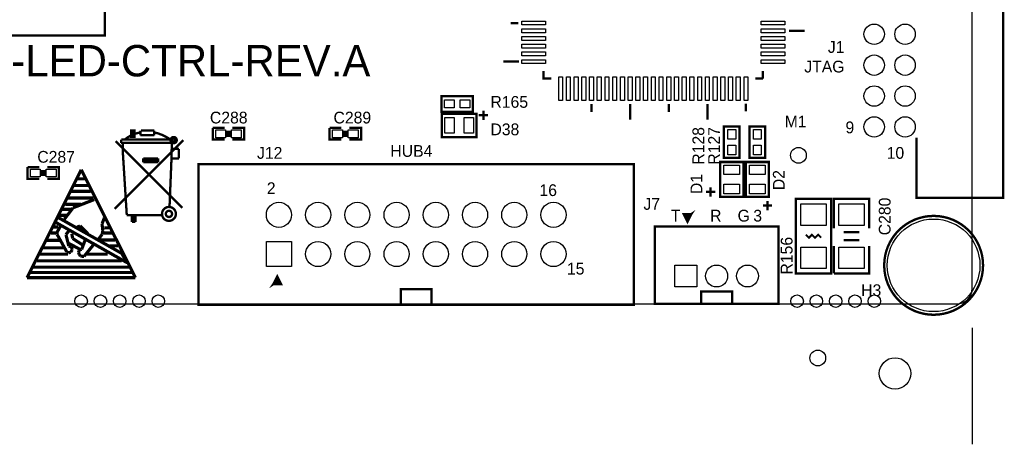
# Model space of a CAD drawing. Extents: x -119 to 465, y -80 to 330.
# Tile 12 of 22: x 68 to 132, y -9 to 18. Entities that reach past the tile are written whole.
import ezdxf

# ---------------------------------------------------------------- set-up
doc = ezdxf.new("R2010")
doc.units = 0
for name, color, linetype in [('BOARD_GEOMETRY_DIMENSION', 2, 'CONTINUOUS'), ('BOARD_GEOMETRY_OUTLINE', 3, 'CONTINUOUS'), ('BOARD_GEOMETRY_SILKSCREEN_TOP', 1, 'CONTINUOUS'), ('PACKAGE_GEOMETRY_SILKSCREEN_TOP', 4, 'CONTINUOUS'), ('PIN_TOP', 5, 'CONTINUOUS'), ('REF_DES_SILKSCREEN_TOP', 6, 'CONTINUOUS')]:
    doc.layers.add(name, color=color, linetype=linetype)

msp = doc.modelspace()

# ---------------------------------------------------------------- linework, layer by layer
at = {"layer": 'BOARD_GEOMETRY_DIMENSION'}
msp.add_lwpolyline([(129.999994, -1.540002), (129.999994, -9.08685)], dxfattribs=at)
at = {"layer": 'BOARD_GEOMETRY_OUTLINE'}
for points in [[(129.999994, 0.999998), (129.999994, 59.000136)], [(0.999998, 0), (128.999996, 0)]]:
    msp.add_lwpolyline(points, dxfattribs=at)
msp.add_lwpolyline([(128.999996, 0, 0.414201), (129.999994, 0.999998)], format="xyb", dxfattribs=at)
at = {"layer": 'BOARD_GEOMETRY_SILKSCREEN_TOP', "const_width": 0.2032}
for points in [[(72.3138, 8.6868), (68.8086, 1.7018)], [(75.819, 1.7018), (72.3138, 8.6868)], [(71.8566, 7.6708), (72.7456, 7.6708)], [(72.0598, 8.1026), (72.5424, 8.1026)], [(71.6788, 7.2898), (72.9234, 7.2898)], [(71.2724, 6.4516), (72.2884, 6.4516)], [(71.4248, 6.858), (73.1012, 6.858)], [(73.152, 6.7564), (71.7804, 6.223)], [(70.9168, 5.7404), (71.3486, 5.7404)], [(71.0692, 6.1214), (71.6534, 6.1214)], [(71.7804, 6.223), (71.2216, 5.4864)], [(70.612, 5.3086), (70.7898, 5.6134)], [(75.2856, 2.667), (70.612, 5.3086)], [(70.993, 5.08), (70.739, 4.6228)], [(70.7898, 5.6134), (74.93, 3.2766)], [(72.009, 4.953), (72.2376, 5.0546)], [(72.2376, 5.0546), (72.7456, 4.5466)], [(73.66, 5.1816), (73.8124, 5.588)], [(73.7108, 4.7498), (73.66, 5.1816)], [(70.358, 4.5974), (70.6882, 4.5974)], [(70.5358, 4.9784), (70.8152, 4.9784)], [(70.739, 4.6482), (70.739, 4.5212)], [(70.739, 4.5212), (71.374, 3.3782)], [(71.3232, 4.4958), (71.5264, 4.7498)], [(71.501, 3.7592), (71.3232, 4.4958)], [(71.7042, 4.5466), (71.755, 4.2418)], [(73.406, 4.1656), (73.66, 4.4958)], [(73.66, 4.4958), (73.7108, 4.7498)], [(73.7362, 4.5974), (74.3204, 4.5974)], [(73.8124, 4.9276), (74.1172, 4.9276)], [(70.104, 4.1148), (70.9168, 4.1148)], [(71.6788, 3.683), (71.501, 3.7592)], [(71.5264, 3.9116), (72.2376, 3.5306)], [(71.755, 4.2418), (72.4154, 3.81)], [(72.5678, 4.1402), (72.3392, 3.5306)], [(72.4916, 3.0734), (73.1266, 3.8608)], [(73.5584, 4.1402), (74.4982, 4.1402)], [(74.1426, 3.7592), (74.7014, 3.7592)], [(69.6468, 3.2258), (71.4502, 3.2258)], [(69.8246, 3.6322), (71.1962, 3.6322)], [(71.374, 3.3782), (71.4756, 3.302)], [(71.4756, 3.302), (71.628, 3.3528)], [(71.628, 3.3528), (71.7296, 3.5052)], [(71.7296, 3.5052), (71.6788, 3.683)], [(72.1614, 3.4544), (72.136, 3.3274)], [(72.136, 3.3274), (72.1868, 3.2004)], [(72.2376, 3.5052), (72.1614, 3.4544)], [(72.1868, 3.2004), (72.263, 3.0988)], [(72.3392, 3.5306), (72.2376, 3.5052)], [(72.263, 3.0988), (72.4916, 3.0734)], [(72.6948, 3.2258), (74.0156, 3.2258)], [(74.93, 3.2766), (75.2856, 2.667)], [(69.4436, 2.794), (74.93, 2.794)], [(69.0118, 2.032), (75.5904, 2.032)], [(69.215, 2.3876), (75.4126, 2.3876)], [(68.8086, 1.7018), (75.819, 1.7018)]]:
    msp.add_lwpolyline(points, dxfattribs=at)
at = {"layer": 'PACKAGE_GEOMETRY_SILKSCREEN_TOP', "const_width": 0.1524}
for points in [[(73.842118, 17.375886), (73.842118, 40.536114), (64.841882, 40.536114), (64.841882, 17.375886)], [(97.663, 12.446), (95.631, 12.446), (95.631, 13.462), (97.663, 13.462)], [(97.898966, 10.806938), (95.649034, 10.806938), (95.649034, 12.307062), (97.898966, 12.307062)], [(113.923064, 9.461754), (113.923064, 11.493754), (114.939064, 11.493754), (114.939064, 9.461754)], [(115.574064, 9.461754), (115.574064, 11.493754), (116.590064, 11.493754), (116.590064, 9.461754)], [(75.5396, 11.2268), (75.5396, 10.8204), (75.7682, 10.8204), (75.7682, 11.2268)], [(108.089954, 9.049766), (79.910178, 9.049766), (79.910178, -0.050038), (108.089954, -0.050038)], [(113.681002, 6.939788), (113.681002, 9.18972), (115.181126, 9.18972), (115.181126, 6.939788)], [(115.332002, 6.939788), (115.332002, 9.18972), (116.832126, 9.18972), (116.832126, 6.939788)], [(118.578884, 1.97231), (118.578884, 6.79831), (120.864884, 6.79831), (120.864884, 1.97231)], [(109.448092, 0.009652), (117.448076, 0.009652), (117.448076, 5.009896), (109.448092, 5.009896)]]:
    msp.add_lwpolyline(points, close=True, dxfattribs=at)
at = {"layer": 'PACKAGE_GEOMETRY_SILKSCREEN_TOP'}
for points, const_width in [([(126.400052, 10.760964), (126.400052, 6.861048), (131.99999, 6.861048), (131.99999, 24.060912), (126.400052, 24.060912)], 0.1524), ([(100.621084, 18.186654), (100.120958, 18.186654)], 0.1524), ([(119.140986, 17.686782), (118.140988, 17.686782)], 0.1524), ([(100.651056, 15.686786), (99.651058, 15.686786)], 0.1524), ([(102.751128, 14.586712), (102.251002, 14.586712), (102.251002, 15.086838)], 0.1524), ([(116.451126, 14.586712), (115.951, 14.586712)], 0.1524), ([(116.451126, 15.086838), (116.451126, 14.586712)], 0.1524), ([(105.351072, 12.436856), (105.351072, 12.936728)], 0.1524), ([(107.85094, 11.93673), (107.85094, 12.936728)], 0.1524), ([(110.351062, 12.436856), (110.351062, 12.936728)], 0.1524), ([(112.851184, 11.93673), (112.851184, 12.936728)], 0.1524), ([(115.351052, 12.476734), (115.351052, 12.97686)], 0.1524), ([(98.646996, 12.218924), (98.047048, 12.218924)], 0.1524), ([(98.347022, 11.91895), (98.347022, 12.518898)], 0.1524), ([(80.826864, 11.399774), (81.588864, 11.399774)], 0.1524), ([(81.588864, 10.637774), (80.826864, 10.637774), (80.826864, 11.399774)], 0.1524), ([(82.096864, 11.399774), (82.858864, 11.399774), (82.858864, 10.637774), (82.096864, 10.637774)], 0.1524), ([(88.396064, 11.399774), (89.158064, 11.399774)], 0.1524), ([(89.158064, 10.637774), (88.396064, 10.637774), (88.396064, 11.399774)], 0.1524), ([(89.666064, 11.399774), (90.428064, 11.399774), (90.428064, 10.637774), (89.666064, 10.637774)], 0.1524), ([(75.6666, 11.2268), (75.6412, 11.2268), (75.6412, 10.8712)], 0.1524), ([(76.1492, 10.922), (76.1492, 11.2268)], 0.1524), ([(77.0382, 10.922), (76.1492, 10.922)], 0.1524), ([(76.1746, 11.2268), (77.0382, 11.2268)], 0.1524), ([(77.0382, 10.922), (77.0382, 11.2268)], 0.1524), ([(81.766664, 11.221974), (81.766664, 10.815574)], 0.1524), ([(81.919064, 11.221974), (81.919064, 10.815574)], 0.1524), ([(89.335864, 11.221974), (89.335864, 10.815574)], 0.1524), ([(89.488264, 11.221974), (89.488264, 10.815574)], 0.1524), ([(78.9305, 10.6045), (74.4855, 6.1595)], 0.1524), ([(78.867, 6.223), (74.549, 10.541)], 0.1524), ([(74.88936, 10.6299), (74.88936, 10.42924)], 0.1524), ([(78.1558, 10.4394), (74.88936, 10.42924)], 0.1524), ([(78.105, 10.6426), (74.9046, 10.6426)], 0.1524), ([(74.99604, 10.42924), (75.0062, 9.8044)], 0.1524), ([(78.1812, 10.6426), (78.1558, 9.4234)], 0.1524), ([(75.0062, 9.8044), (75.2602, 5.7658)], 0.1524), ([(78.6384, 10.033), (78.1812, 10.033)], 0.1524), ([(78.6384, 9.4234), (78.6384, 10.033)], 0.1524), ([(68.838064, 8.859774), (69.600064, 8.859774)], 0.1524), ([(69.600064, 8.097774), (68.838064, 8.097774), (68.838064, 8.859774)], 0.1524), ([(70.108064, 8.859774), (70.870064, 8.859774), (70.870064, 8.097774), (70.108064, 8.097774)], 0.1524), ([(76.327, 9.4234), (76.327, 9.1694)], 0.1524), ([(77.2922, 9.4234), (76.327, 9.4234)], 0.1524), ([(77.2922, 9.2964), (76.327, 9.2964)], 0.1524), ([(77.2922, 9.1694), (76.327, 9.1694)], 0.1524), ([(77.2922, 9.4234), (77.2922, 9.1694)], 0.1524), ([(78.1558, 9.4234), (78.0288, 6.2738)], 0.1524), ([(78.6384, 9.4234), (78.1558, 9.4234)], 0.1524), ([(69.777864, 8.681974), (69.777864, 8.275574)], 0.1524), ([(69.930264, 8.681974), (69.930264, 8.275574)], 0.1524), ([(112.761014, 7.253732), (113.360962, 7.253732)], 0.1524), ([(113.060988, 6.953758), (113.060988, 7.553706)], 0.1524), ([(116.444014, 6.364732), (117.043962, 6.364732)], 0.1524), ([(116.743988, 6.064758), (116.743988, 6.664706)], 0.1524), ([(121.042684, 4.89331), (121.042684, 6.79831), (123.328684, 6.79831), (123.328684, 4.89331)], 0.1524), ([(75.2602, 5.7404), (77.5208, 5.7404)], 0.1524), ([(75.3618, 5.7404), (75.5904, 5.7404)], 0.1524), ([(75.5904, 5.7404), (75.5904, 5.3086)], 0.1524), ([(75.692, 5.7404), (75.692, 5.3086)], 0.1524), ([(75.819, 5.7404), (75.819, 5.3086)], 0.1524), ([(111.813848, 5.820156), (111.313976, 5.820156), (111.563912, 5.320284), (111.813848, 5.820156), (111.413798, 5.720334), (111.61395, 5.520182), (111.813848, 5.820156), (111.513874, 5.620258)], 0.1524), ([(75.5904, 5.3086), (75.819, 5.3086)], 0.1524), ([(120.221756, 4.285234), (120.021858, 4.485386), (119.82196, 4.285234), (119.621808, 4.485386), (119.42191, 4.285234), (119.221758, 4.485386)], 0.127), ([(121.677684, 4.63931), (122.693684, 4.63931)], 0.1524), ([(121.042684, 1.97231), (121.042684, 3.75031)], 0.1524), ([(123.328684, 3.75031), (123.328684, 1.97231), (121.042684, 1.97231)], 0.1524), ([(121.677684, 4.13131), (122.693684, 4.13131)], 0.1524), ([(84.750148, 1.281938), (85.25002, 1.281938), (85.000084, 1.78181), (84.750148, 1.281938), (85.149944, 1.38176), (84.950046, 1.581912), (84.750148, 1.281938), (85.050122, 1.481836)], 0.1524), ([(93.000068, -0.050038), (93.000068, 0.94996), (95.000064, 0.94996), (95.000064, -0.050038)], 0.1524), ([(112.448086, 0.009652), (112.448086, 0.809752), (114.448082, 0.809752), (114.448082, 0.009652)], 0.1524)]:
    msp.add_lwpolyline(points, dxfattribs=dict(at, const_width=const_width))
at = {"layer": 'PACKAGE_GEOMETRY_SILKSCREEN_TOP', "const_width": 0.1524}
for points in [[(76.1238, 11.0998, 0.136779), (75.1332, 10.6426)], [(78.1558, 10.5918, 0.107965), (77.0636, 11.0998)], [(78.2066, 10.6426), (78.2066, 10.668, -1), (78.359, 10.668), (78.359, 10.5664, -1), (78.2574, 10.5664), (78.2574, 10.5918)]]:
    msp.add_lwpolyline(points, format="xyb", dxfattribs=at)
for points in [[(78.49616, 10.6045, 1), (78.09484, 10.6045, 1)], [(78.44028, 5.8293, 1), (77.54112, 5.8293, 1)], [(78.19136, 5.8293, 1), (77.79004, 5.8293, 1)], [(130.699764, 2.499868, 1), (124.29998, 2.499868, 1)]]:
    msp.add_lwpolyline(points, format="xyb", close=True, dxfattribs=at)
at = {"layer": 'PIN_TOP'}
for points in [[(102.363016, 18.313654), (102.363016, 18.059654), (100.839016, 18.059654), (100.839016, 18.313654)], [(117.863112, 18.313654), (117.863112, 18.059654), (116.339112, 18.059654), (116.339112, 18.313654)], [(102.363016, 17.813782), (102.363016, 17.559782), (100.839016, 17.559782), (100.839016, 17.813782)], [(102.363016, 17.313656), (102.363016, 17.059656), (100.839016, 17.059656), (100.839016, 17.313656)], [(117.863112, 17.813782), (117.863112, 17.559782), (116.339112, 17.559782), (116.339112, 17.813782)], [(117.863112, 17.313656), (117.863112, 17.059656), (116.339112, 17.059656), (116.339112, 17.313656)], [(102.363016, 16.813784), (102.363016, 16.559784), (100.839016, 16.559784), (100.839016, 16.813784)], [(117.863112, 16.813784), (117.863112, 16.559784), (116.339112, 16.559784), (116.339112, 16.813784)], [(102.363016, 16.313658), (102.363016, 16.059658), (100.839016, 16.059658), (100.839016, 16.313658)], [(117.863112, 16.313658), (117.863112, 16.059658), (116.339112, 16.059658), (116.339112, 16.313658)], [(102.363016, 15.813786), (102.363016, 15.559786), (100.839016, 15.559786), (100.839016, 15.813786)], [(117.863112, 15.813786), (117.863112, 15.559786), (116.339112, 15.559786), (116.339112, 15.813786)], [(103.478076, 14.698726), (103.478076, 13.174726), (103.224076, 13.174726), (103.224076, 14.698726)], [(103.977948, 14.698726), (103.977948, 13.174726), (103.723948, 13.174726), (103.723948, 14.698726)], [(104.478074, 14.698726), (104.478074, 13.174726), (104.224074, 13.174726), (104.224074, 14.698726)], [(104.977946, 14.698726), (104.977946, 13.174726), (104.723946, 13.174726), (104.723946, 14.698726)], [(105.478072, 14.698726), (105.478072, 13.174726), (105.224072, 13.174726), (105.224072, 14.698726)], [(105.977944, 14.698726), (105.977944, 13.174726), (105.723944, 13.174726), (105.723944, 14.698726)], [(106.47807, 14.698726), (106.47807, 13.174726), (106.22407, 13.174726), (106.22407, 14.698726)], [(106.977942, 14.698726), (106.977942, 13.174726), (106.723942, 13.174726), (106.723942, 14.698726)], [(107.478068, 14.698726), (107.478068, 13.174726), (107.224068, 13.174726), (107.224068, 14.698726)], [(107.97794, 14.698726), (107.97794, 13.174726), (107.72394, 13.174726), (107.72394, 14.698726)], [(108.478066, 14.698726), (108.478066, 13.174726), (108.224066, 13.174726), (108.224066, 14.698726)], [(108.977938, 14.698726), (108.977938, 13.174726), (108.723938, 13.174726), (108.723938, 14.698726)], [(109.478064, 14.698726), (109.478064, 13.174726), (109.224064, 13.174726), (109.224064, 14.698726)], [(109.97819, 14.698726), (109.97819, 13.174726), (109.72419, 13.174726), (109.72419, 14.698726)], [(110.478062, 14.698726), (110.478062, 13.174726), (110.224062, 13.174726), (110.224062, 14.698726)], [(110.978188, 14.698726), (110.978188, 13.174726), (110.724188, 13.174726), (110.724188, 14.698726)], [(111.47806, 14.698726), (111.47806, 13.174726), (111.22406, 13.174726), (111.22406, 14.698726)], [(111.978186, 14.698726), (111.978186, 13.174726), (111.724186, 13.174726), (111.724186, 14.698726)], [(112.478058, 14.698726), (112.478058, 13.174726), (112.224058, 13.174726), (112.224058, 14.698726)], [(112.978184, 14.698726), (112.978184, 13.174726), (112.724184, 13.174726), (112.724184, 14.698726)], [(113.478056, 14.698726), (113.478056, 13.174726), (113.224056, 13.174726), (113.224056, 14.698726)], [(113.978182, 14.698726), (113.978182, 13.174726), (113.724182, 13.174726), (113.724182, 14.698726)], [(114.478054, 14.698726), (114.478054, 13.174726), (114.224054, 13.174726), (114.224054, 14.698726)], [(114.97818, 14.698726), (114.97818, 13.174726), (114.72418, 13.174726), (114.72418, 14.698726)], [(115.478052, 14.698726), (115.478052, 13.174726), (115.224052, 13.174726), (115.224052, 14.698726)], [(96.4565, 13.208), (96.4565, 12.7), (95.8215, 12.7), (95.8215, 13.208)], [(97.4725, 13.208), (97.4725, 12.7), (96.8375, 12.7), (96.8375, 13.208)], [(96.453706, 12.065), (96.453706, 11.049), (95.844106, 11.049), (95.844106, 12.065)], [(97.703894, 12.065), (97.703894, 11.049), (97.094294, 11.049), (97.094294, 12.065)], [(81.017364, 10.764774), (81.017364, 11.272774), (81.652364, 11.272774), (81.652364, 10.764774)], [(82.033364, 10.764774), (82.033364, 11.272774), (82.668364, 11.272774), (82.668364, 10.764774)], [(88.586564, 10.764774), (88.586564, 11.272774), (89.221564, 11.272774), (89.221564, 10.764774)], [(89.602564, 10.764774), (89.602564, 11.272774), (90.237564, 11.272774), (90.237564, 10.764774)], [(114.685064, 10.668254), (114.177064, 10.668254), (114.177064, 11.303254), (114.685064, 11.303254)], [(116.336064, 10.668254), (115.828064, 10.668254), (115.828064, 11.303254), (116.336064, 11.303254)], [(114.685064, 9.652254), (114.177064, 9.652254), (114.177064, 10.287254), (114.685064, 10.287254)], [(116.336064, 9.652254), (115.828064, 9.652254), (115.828064, 10.287254), (116.336064, 10.287254)], [(114.939064, 8.385048), (113.923064, 8.385048), (113.923064, 8.994648), (114.939064, 8.994648)], [(116.590064, 8.385048), (115.574064, 8.385048), (115.574064, 8.994648), (116.590064, 8.994648)], [(69.028564, 8.224774), (69.028564, 8.732774), (69.663564, 8.732774), (69.663564, 8.224774)], [(70.044564, 8.224774), (70.044564, 8.732774), (70.679564, 8.732774), (70.679564, 8.224774)], [(114.939064, 7.13486), (113.923064, 7.13486), (113.923064, 7.74446), (114.939064, 7.74446)], [(116.590064, 7.13486), (115.574064, 7.13486), (115.574064, 7.74446), (116.590064, 7.74446)], [(120.547384, 5.08381), (118.896384, 5.08381), (118.896384, 6.48081), (120.547384, 6.48081)], [(123.011184, 5.08381), (121.360184, 5.08381), (121.360184, 6.48081), (123.011184, 6.48081)], [(85.922866, 4.042664), (85.922866, 2.417064), (84.297266, 2.417064), (84.297266, 4.042664)], [(120.547384, 2.28981), (118.896384, 2.28981), (118.896384, 3.68681), (120.547384, 3.68681)], [(123.011184, 2.28981), (121.360184, 2.28981), (121.360184, 3.68681), (123.011184, 3.68681)], [(110.736888, 1.09855), (110.736888, 2.52095), (112.159288, 2.52095), (112.159288, 1.09855)]]:
    msp.add_lwpolyline(points, close=True, dxfattribs=at)
for centre, radius in [((123.649994, 17.460976), 0.6604), ((125.64999, 17.460976), 0.6604), ((123.649994, 15.46098), 0.6604), ((125.64999, 15.46098), 0.6604), ((123.649994, 13.460984), 0.6604), ((125.64999, 13.460984), 0.6604), ((123.649994, 11.460988), 0.6604), ((125.64999, 11.460988), 0.6604), ((118.749064, 9.621774), 0.508), ((85.110066, 5.769864), 0.8128), ((87.650066, 5.769864), 0.8128), ((90.190066, 5.769864), 0.8128), ((92.730066, 5.769864), 0.8128), ((95.270066, 5.769864), 0.8128), ((97.810066, 5.769864), 0.8128), ((100.350066, 5.769864), 0.8128), ((102.890066, 5.769864), 0.8128), ((127.499872, 2.499868), 2.9972), ((87.650066, 3.229864), 0.8128), ((90.190066, 3.229864), 0.8128), ((92.730066, 3.229864), 0.8128), ((95.270066, 3.229864), 0.8128), ((97.810066, 3.229864), 0.8128), ((100.350066, 3.229864), 0.8128), ((102.890066, 3.229864), 0.8128), ((113.448084, 1.80975), 0.7112), ((115.44808, 1.80975), 0.7112), ((72.302878, 0.180086), 0.4064), ((73.553066, 0.180086), 0.4064), ((74.803, 0.180086), 0.4064), ((76.052934, 0.180086), 0.4064), ((77.303122, 0.180086), 0.4064), ((118.657878, 0.180086), 0.4064), ((119.908066, 0.180086), 0.4064), ((121.158, 0.180086), 0.4064), ((122.407934, 0.180086), 0.4064), ((123.658122, 0.180086), 0.4064), ((120.000014, -3.50012), 0.508), ((125.000004, -4.500118), 1.016)]:
    msp.add_circle(centre, radius, dxfattribs=at)

# ---------------------------------------------------------------- texts
at = {"layer": 'BOARD_GEOMETRY_SILKSCREEN_TOP'}
for s, p in [('JTAG', (119.126, 14.986)), ('HUB4', (92.329, 9.525)), ('T', (110.49, 5.334)), ('R', (113.03, 5.334)), ('G', (114.808, 5.334))]:
    msp.add_text(s, height=0.762, dxfattribs=at).set_placement(p)
at = {"layer": 'PACKAGE_GEOMETRY_SILKSCREEN_TOP'}
for s, height, p in [('HS-LED-CTRL-REV.A', 2.032, (64.008, 14.732)), ('9', 0.762, (121.793, 11.049)), ('10', 0.762, (124.46, 9.398)), ('2', 0.762, (84.328, 7.112)), ('16', 0.762, (101.981, 6.985)), ('3', 0.762, (115.824, 5.334)), ('15', 0.762, (103.759, 1.905))]:
    msp.add_text(s, height=height, dxfattribs=at).set_placement(p)
at = {"layer": 'REF_DES_SILKSCREEN_TOP'}
for s, p in [('J1', (120.65, 16.256)), ('R165', (98.806, 12.7)), ('C288', (80.645, 11.684)), ('C289', (88.646, 11.684)), ('M1', (117.856, 11.43)), ('D38', (98.806, 10.922)), ('C287', (69.469, 9.144)), ('J12', (83.693, 9.398)), ('J7', (108.712, 6.096)), ('H3', (122.809, 0.508))]:
    msp.add_text(s, height=0.762, dxfattribs=at).set_placement(p)
for s, p in [('R128', (112.649, 9.017)), ('R127', (113.665, 9.017)), ('D1', (112.522, 7.112)), ('D2', (117.856, 7.366)), ('C280', (124.714, 4.445)), ('R156', (118.364, 1.905))]:
    msp.add_text(s, height=0.762, rotation=90, dxfattribs=at).set_placement(p)

doc.saveas('drawing.dxf')
